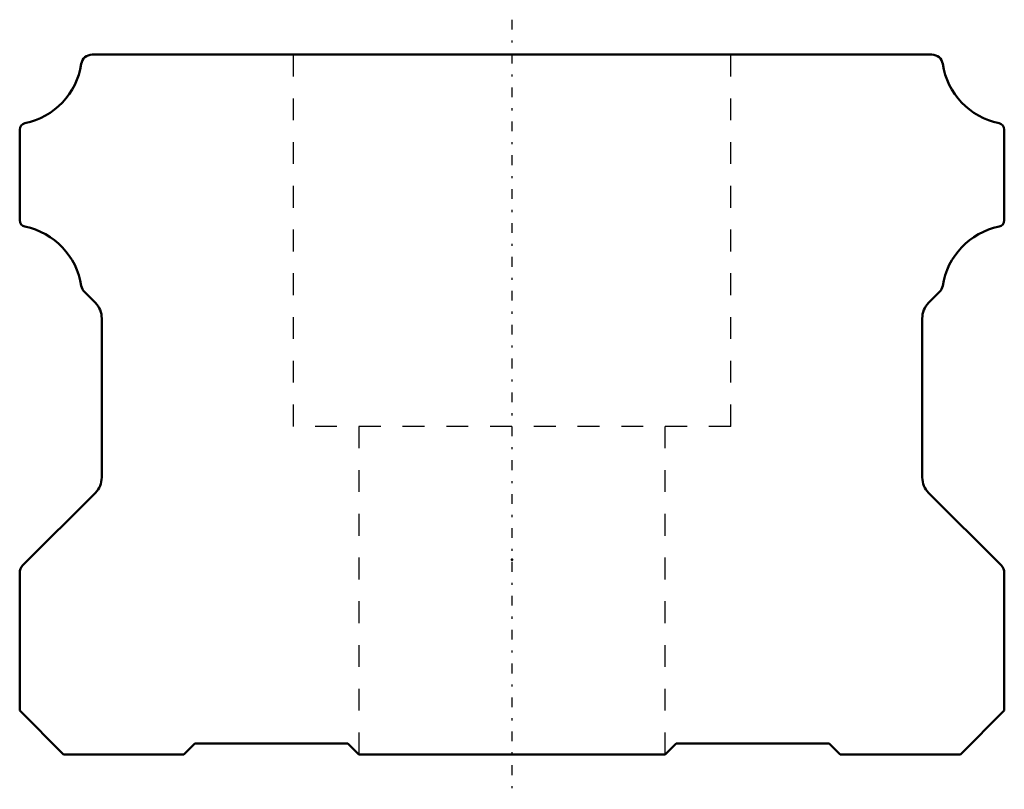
# Model space of a CAD drawing. Header units: millimetres. Extents: x -22.5 to 22.5, y -1.6 to 33.6.
import ezdxf

# ---------------------------------------------------------------- set-up
doc = ezdxf.new("R2010")
doc.units = ezdxf.units.MM
doc.linetypes.add('Center', pattern=[1.5, 0.45, -0.5, 0.05, -0.5])
doc.linetypes.add('Dashed', pattern=[2, 1, -1])
for name, color, linetype, lineweight in [('2d ConnectionPoints', 7, 'Continuous', 50), ('AM_0', 7, 'Continuous', 50), ('AM_7', 7, 'Center', 25), ('AM_9', 6, 'Dashed', 25)]:
    doc.layers.add(name, color=color, linetype=linetype, lineweight=lineweight)

msp = doc.modelspace()

# ---------------------------------------------------------------- linework, layer by layer
at = {"layer": '2d ConnectionPoints'}
for p in [(0, 8.9), (0, 0), (0, 0)]:
    msp.add_point(p, dxfattribs=at)
at = {"layer": 'AM_0'}
for p, q in [((19.191, 32), (-19.191, 32)), ((-22.5, 28.571), (-22.5, 24.43)), ((22.5, 24.43), (22.5, 28.571)), ((-19.543, 21.146), (-19.043, 20.646)), ((19.043, 20.646), (19.543, 21.146)), ((-18.75, 19.939), (-18.75, 12.664)), ((18.75, 12.664), (18.75, 19.939)), ((-19.043, 11.957), (-22.354, 8.646)), ((22.354, 8.646), (19.043, 11.957)), ((-22.5, 8.293), (-22.5, 2)), ((22.5, 2), (22.5, 8.293)), ((-22.5, 2), (-20.5, 0)), ((20.5, 0), (22.5, 2)), ((-15, 0), (-14.5, 0.5)), ((-14.5, 0.5), (-7.5, 0.5)), ((-7.5, 0.5), (-7, 0)), ((7, 0), (7.5, 0.5)), ((7.5, 0.5), (14.5, 0.5)), ((14.5, 0.5), (15, 0)), ((-20.5, 0), (-15, 0)), ((-7, 0), (7, 0)), ((15, 0), (20.5, 0))]:
    msp.add_line(p, q, dxfattribs=at)
for centre, radius, start, end in [((-19.191, 31.501), 0.499, 90, 171.4031), ((19.191, 31.501), 0.499, 8.5969, 90), ((-22.916, 32.066), 3.268, 281.5666, 351.3696), ((22.916, 32.066), 3.268, 188.6304, 258.4334), ((-22.201, 28.571), 0.299, 101.4605, 180), ((22.201, 28.571), 0.299, 360, 78.5395), ((-22.211, 24.422), 0.29, 178.2991, 260.1051), ((22.211, 24.422), 0.29, 279.8949, 1.7009), ((-22.917, 20.933), 3.27, 8.6548, 78.4088), ((22.917, 20.933), 3.27, 101.5912, 171.3452), ((-19.187, 21.502), 0.503, 188.7807, 225.0018), ((19.187, 21.502), 0.503, 314.9982, 351.2193), ((-19.726, 19.949), 0.976, 359.4049, 45.5951), ((19.726, 19.949), 0.976, 134.4049, 180.5951), ((-19.756, 12.667), 1.006, 315.1306, 359.8694), ((19.756, 12.667), 1.006, 180.1306, 224.8694), ((-21.993, 8.29), 0.507, 135.3331, 179.6565), ((21.993, 8.29), 0.507, 0.3435, 44.6669)]:
    msp.add_arc(centre, radius, start, end, dxfattribs=at)
at = {"layer": 'AM_7'}
msp.add_line((0, 33.6), (0, -1.6), dxfattribs=at)
at = {"layer": 'AM_9'}
for p, q in [((-10, 32), (-10, 15)), ((10, 15), (10, 32)), ((10, 15), (-10, 15)), ((-7, 15), (-7, 0)), ((7, 0), (7, 15))]:
    msp.add_line(p, q, dxfattribs=at)

doc.saveas('drawing.dxf')
